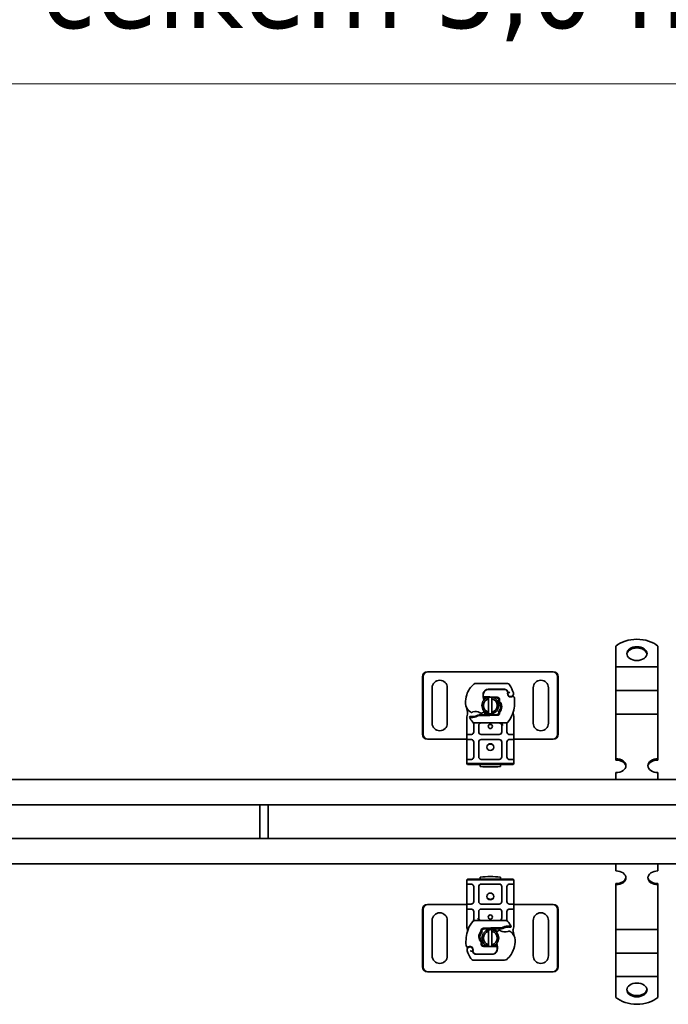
# Model space of a CAD drawing. Header units: millimetres. Extents: x -300186 to 535164, y -28581 to 763383.
# Tile 95 of 256: x 763 to 1148, y 138703 to 139287. Entities that reach past the tile are written whole.
import ezdxf

# ---------------------------------------------------------------- set-up
doc = ezdxf.new("R2010")
doc.units = ezdxf.units.MM
doc.header["$LTSCALE"] = 10
doc.header["$PDSIZE"] = -4
doc.layers.add('Dimension (ISO)', color=5, linetype='Continuous', lineweight=9, true_color=0x0000ff)
doc.layers.add('Visible (ISO)', color=7, linetype='Continuous', lineweight=35)
doc.styles.add('Note Text (ISO)', font='tahoma.ttf')
doc.dimstyles.new('Default (ISO)', dxfattribs={"dimscale": 14.410965, "dimtxt": 3.5, "dimasz": 3.5, "dimexe": 1.5, "dimexo": 0, "dimgap": 1, "dimtad": 1, "dimrnd": 1e-08, "dimtxsty": 'Note Text (ISO)', "dimcen": 0.09, "dimdle": 10, "dimclrd": 256, "dimclre": 256, "dimclrt": 256, "dimazin": 2, "dimtfac": 1.001486, "dimtmove": 0, "dimatfit": 3, "dimfxl": 1, "dimtolj": 1, "dimlwd": -1, "dimlwe": -1, "dimarcsym": 0})

# ---------------------------------------------------------------- blocks, each defined once
blk = doc.blocks.new('_OBLIQUE')
at = {"color": 0, "linetype": 'ByBlock'}
blk.add_line((-0.5, -0.5), (0.5, 0.5), dxfattribs=at)
blk = doc.blocks.new('*D1142')
at = {"layer": 'Defpoints', "color": 0, "lineweight": -3, "transparency": 16777216}
for p in [(-970.75, 139724.9), (2749.31, 139248.83), (2749.31, 139247.72)]:
    blk.add_point(p, dxfattribs=at)
at = {"layer": 'Dimension (ISO)', "color": 0, "transparency": 16777216}
for p, q in [((2749.31, 139247.72), (2749.31, 139320.89)), ((-970.75, 139263.24), (-970.75, 139176.78)), ((-999.57, 139248.83), (2778.13, 139248.83)), ((-970.75, 139248.83), (-999.57, 139248.83)), ((-941.93, 139248.83), (-913.1, 139248.83)), ((2720.49, 139248.83), (2691.67, 139248.83)), ((2749.31, 139248.83), (2778.13, 139248.83))]:
    blk.add_line(p, q, dxfattribs=at)
at = {"layer": 'Dimension (ISO)', "color": 0, "transparency": 16777216, "xscale": 50.43837590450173, "yscale": 50.43837590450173, "zscale": 50.43837590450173}
for p, rotation in [((-970.75, 139248.83), 270), ((2749.31, 139248.83), 90)]:
    blk.add_blockref('_OBLIQUE', p, dxfattribs=dict(at, rotation=rotation))
at = {"layer": 'Dimension (ISO)', "color": 0, "transparency": 16777216, "insert": (594.73, 139332.55), "char_height": 50.4384, "attachment_point": 1, "style": 'Note Text (ISO)'}
blk.add_mtext('\\A1;délka celkem 5,0 m', dxfattribs=at)

msp = doc.modelspace()

# ---------------------------------------------------------------- linework, layer by layer
at = {"layer": 'Visible (ISO)'}
for p, q in [((1116.752, 138915.313), (1116.752, 138904.068)), ((1141.752, 138915.313), (1141.752, 138904.068)), ((1116.752, 138904.068), (1116.752, 138902.988)), ((1116.752, 138896.715), (1116.752, 138902.988)), ((1141.752, 138902.988), (1116.752, 138902.988)), ((1141.752, 138904.068), (1141.752, 138902.988)), ((1141.752, 138896.715), (1141.752, 138902.988)), ((1001.952, 138863.112), (1001.952, 138897.112)), ((1002.333, 138897.112), (1002.333, 138863.112)), ((1004.897, 138900.112), (1005.278, 138900.112)), ((1006.418, 138900.112), (1005.278, 138900.112)), ((1007.252, 138900.112), (1006.418, 138900.112)), ((1077.252, 138900.112), (1007.252, 138900.112)), ((1078.086, 138900.112), (1077.252, 138900.112)), ((1079.225, 138900.112), (1078.086, 138900.112)), ((1079.607, 138900.112), (1079.225, 138900.112)), ((1082.17, 138863.112), (1082.17, 138897.112)), ((1082.552, 138897.112), (1082.552, 138863.112)), ((1116.752, 138896.715), (1116.752, 138893.217)), ((1141.752, 138896.715), (1141.752, 138893.217)), ((1052.041, 138893.212), (1033.816, 138893.212)), ((1116.752, 138893.217), (1116.752, 138889.003)), ((1141.752, 138893.217), (1141.752, 138889.003)), ((1007.752, 138869.612), (1007.752, 138890.612)), ((1016.752, 138890.612), (1016.752, 138869.612)), ((1038.674, 138884.712), (1038.115, 138885.208)), ((1039.187, 138885.212), (1039.119, 138885.212)), ((1041.752, 138885.212), (1039.187, 138885.212)), ((1041.052, 138889.612), (1040.284, 138889.612)), ((1041.052, 138889.712), (1050.588, 138889.712)), ((1050.588, 138889.612), (1041.052, 138889.612)), ((1046.348, 138885.032), (1041.974, 138885.207)), ((1052.616, 138887.981), (1052.411, 138888.434)), ((1052.765, 138886.048), (1052.611, 138886.503)), ((1067.752, 138869.612), (1067.752, 138890.612)), ((1076.752, 138890.612), (1076.752, 138869.612)), ((1116.752, 138882.73), (1116.752, 138889.003)), ((1141.752, 138889.003), (1116.752, 138889.003)), ((1141.752, 138882.73), (1141.752, 138889.003)), ((1038.073, 138884.712), (1038.674, 138884.712)), ((1038.674, 138884.712), (1039.152, 138884.712)), ((1039.187, 138884.712), (1039.152, 138884.712)), ((1039.187, 138884.712), (1040.292, 138884.712)), ((1041.252, 138876.156), (1041.252, 138884.067)), ((1043.252, 138884.067), (1043.252, 138876.156)), ((1044.439, 138884.608), (1046.328, 138884.532)), ((1116.752, 138882.73), (1116.752, 138879.232)), ((1116.752, 138879.232), (1116.752, 138875.018)), ((1141.752, 138882.73), (1141.752, 138879.232)), ((1141.752, 138879.232), (1141.752, 138875.018)), ((1028.746, 138874.94), (1028.32, 138873.351)), ((1030.098, 138873.611), (1029.823, 138873.218)), ((1034.761, 138874.346), (1035.685, 138874.612)), ((1035.685, 138874.612), (1035.337, 138874.112)), ((1035.337, 138874.112), (1041.752, 138874.112)), ((1041.752, 138874.612), (1035.685, 138874.612)), ((1046.328, 138874.791), (1041.954, 138874.616)), ((1041.974, 138874.116), (1046.348, 138874.291)), ((1116.752, 138868.745), (1116.752, 138875.018)), ((1141.752, 138875.018), (1116.752, 138875.018)), ((1141.752, 138868.745), (1141.752, 138875.018)), ((1028.252, 138872.833), (1028.252, 138872.046)), ((1028.252, 138872.046), (1028.252, 138864.412)), ((1032.403, 138869.107), (1032.403, 138868.215)), ((1032.403, 138868.215), (1032.403, 138864.412)), ((1033.041, 138869.712), (1051.463, 138869.712)), ((1035.403, 138864.412), (1035.403, 138868.212)), ((1049.101, 138868.212), (1049.101, 138864.412)), ((1052.101, 138868.215), (1052.101, 138869.107)), ((1052.101, 138864.412), (1052.101, 138868.215)), ((1056.252, 138872.046), (1056.252, 138873.011)), ((1056.252, 138864.412), (1056.252, 138872.046)), ((1116.752, 138868.745), (1116.752, 138865.247)), ((1141.752, 138868.745), (1141.752, 138865.247)), ((1028.252, 138864.412), (1028.252, 138862.412)), ((1028.252, 138862.412), (1028.252, 138860.412)), ((1028.752, 138862.912), (1030.903, 138862.912)), ((1047.601, 138862.912), (1036.903, 138862.912)), ((1053.601, 138862.912), (1055.752, 138862.912)), ((1056.252, 138862.412), (1056.252, 138864.412)), ((1056.252, 138860.412), (1056.252, 138862.412)), ((1116.752, 138865.247), (1116.752, 138862.113)), ((1116.752, 138862.113), (1116.752, 138848.486)), ((1141.752, 138865.247), (1141.752, 138862.113)), ((1141.752, 138862.113), (1141.752, 138848.486)), ((1004.897, 138860.112), (1005.278, 138860.112)), ((1005.278, 138860.112), (1006.418, 138860.112)), ((1006.418, 138860.112), (1007.252, 138860.112)), ((1007.252, 138860.112), (1028.252, 138860.112)), ((1028.252, 138860.412), (1028.252, 138858.412)), ((1028.252, 138858.412), (1028.252, 138849.612)), ((1030.903, 138859.912), (1028.752, 138859.912)), ((1030.847, 138860.112), (1030.847, 138860.112)), ((1032.403, 138858.412), (1032.403, 138849.612)), ((1035.403, 138849.612), (1035.403, 138858.412)), ((1036.903, 138859.912), (1047.601, 138859.912)), ((1049.101, 138858.412), (1049.101, 138849.612)), ((1052.101, 138849.612), (1052.101, 138858.412)), ((1055.752, 138859.912), (1053.601, 138859.912)), ((1053.656, 138860.112), (1053.656, 138860.112)), ((1056.252, 138858.412), (1056.252, 138860.412)), ((1056.252, 138860.112), (1077.252, 138860.112)), ((1056.252, 138849.612), (1056.252, 138858.412)), ((1077.252, 138860.112), (1078.086, 138860.112)), ((1078.086, 138860.112), (1079.225, 138860.112)), ((1079.607, 138860.112), (1079.225, 138860.112)), ((1028.252, 138849.612), (1028.252, 138847.612)), ((1028.252, 138847.612), (1028.252, 138845.612)), ((1028.252, 138845.612), (1031.252, 138845.612)), ((1028.252, 138845.612), (1028.752, 138845.112)), ((1028.752, 138848.112), (1030.903, 138848.112)), ((1031.252, 138845.112), (1028.752, 138845.112)), ((1053.252, 138845.612), (1031.252, 138845.612)), ((1031.252, 138845.112), (1053.252, 138845.112)), ((1036.252, 138845.112), (1036.252, 138843.912)), ((1047.601, 138848.112), (1036.903, 138848.112)), ((1048.252, 138843.912), (1048.252, 138845.112)), ((1053.252, 138845.612), (1056.252, 138845.612)), ((1055.752, 138845.112), (1053.252, 138845.112)), ((1053.601, 138848.112), (1055.752, 138848.112)), ((1055.752, 138845.112), (1056.252, 138845.612)), ((1056.252, 138847.612), (1056.252, 138849.612)), ((1056.252, 138845.612), (1056.252, 138847.612)), ((1116.752, 138847.754), (1116.752, 138848.486)), ((1141.752, 138848.486), (1141.752, 138847.754)), ((1116.752, 138840.302), (1116.752, 138836.112)), ((1141.752, 138840.302), (1141.752, 138836.112)), ((-955.748, 138836.112), (1404.252, 138836.112)), ((1404.252, 138821.112), (-955.748, 138821.112)), ((905.502, 138801.112), (905.502, 138821.112)), ((910.502, 138801.112), (910.502, 138821.112)), ((-955.748, 138801.112), (1404.252, 138801.112)), ((1404.252, 138786.112), (-955.748, 138786.112)), ((1116.752, 138781.922), (1116.752, 138786.112)), ((1141.752, 138781.922), (1141.752, 138786.112)), ((1028.752, 138777.112), (1028.252, 138776.612)), ((1031.252, 138776.612), (1028.252, 138776.612)), ((1028.252, 138776.612), (1028.252, 138774.612)), ((1028.252, 138774.612), (1028.252, 138772.612)), ((1028.752, 138777.112), (1031.252, 138777.112)), ((1030.903, 138774.112), (1028.752, 138774.112)), ((1053.252, 138777.112), (1031.252, 138777.112)), ((1031.252, 138776.612), (1053.252, 138776.612)), ((1036.252, 138778.311), (1036.252, 138777.112)), ((1036.903, 138774.112), (1047.601, 138774.112)), ((1048.252, 138777.112), (1048.252, 138778.311)), ((1053.252, 138777.112), (1055.752, 138777.112)), ((1056.252, 138776.612), (1053.252, 138776.612)), ((1055.752, 138774.112), (1053.601, 138774.112)), ((1056.252, 138776.612), (1055.752, 138777.112)), ((1056.252, 138774.612), (1056.252, 138776.612)), ((1056.252, 138772.612), (1056.252, 138774.612)), ((1116.752, 138773.738), (1116.752, 138774.469)), ((1141.752, 138774.469), (1141.752, 138773.738)), ((1028.252, 138772.612), (1028.252, 138763.812)), ((1032.403, 138772.612), (1032.403, 138763.812)), ((1035.403, 138763.812), (1035.403, 138772.612)), ((1049.101, 138772.612), (1049.101, 138763.812)), ((1052.101, 138763.812), (1052.101, 138772.612)), ((1056.252, 138763.812), (1056.252, 138772.612)), ((1116.752, 138760.11), (1116.752, 138773.738)), ((1141.752, 138760.11), (1141.752, 138773.738)), ((1028.252, 138763.812), (1028.252, 138761.812)), ((1028.752, 138762.312), (1030.903, 138762.312)), ((1047.601, 138762.312), (1036.903, 138762.312)), ((1053.601, 138762.312), (1055.752, 138762.312)), ((1056.252, 138761.812), (1056.252, 138763.812)), ((1001.952, 138725.112), (1001.952, 138759.112)), ((1002.333, 138759.112), (1002.333, 138725.112)), ((1004.897, 138762.112), (1005.278, 138762.112)), ((1006.418, 138762.112), (1005.278, 138762.112)), ((1007.252, 138762.112), (1006.418, 138762.112)), ((1028.252, 138762.112), (1007.252, 138762.112)), ((1028.252, 138761.812), (1028.252, 138759.812)), ((1028.252, 138759.812), (1028.252, 138757.812)), ((1028.252, 138757.812), (1028.252, 138750.177)), ((1030.903, 138759.312), (1028.752, 138759.312)), ((1030.847, 138762.112), (1030.847, 138762.112)), ((1032.403, 138757.812), (1032.403, 138754.008)), ((1035.403, 138754.012), (1035.403, 138757.812)), ((1036.903, 138759.312), (1047.601, 138759.312)), ((1049.101, 138757.812), (1049.101, 138754.012)), ((1052.101, 138754.008), (1052.101, 138757.812)), ((1055.752, 138759.312), (1053.601, 138759.312)), ((1053.656, 138762.112), (1053.656, 138762.112)), ((1077.252, 138762.112), (1056.252, 138762.112)), ((1056.252, 138759.812), (1056.252, 138761.812)), ((1056.252, 138757.812), (1056.252, 138759.812)), ((1056.252, 138750.177), (1056.252, 138757.812)), ((1078.086, 138762.112), (1077.252, 138762.112)), ((1079.225, 138762.112), (1078.086, 138762.112)), ((1079.607, 138762.112), (1079.225, 138762.112)), ((1082.17, 138725.112), (1082.17, 138759.112)), ((1082.552, 138759.112), (1082.552, 138725.112)), ((1116.752, 138756.976), (1116.752, 138760.11)), ((1116.752, 138753.478), (1116.752, 138756.976)), ((1141.752, 138756.976), (1141.752, 138760.11)), ((1141.752, 138753.478), (1141.752, 138756.976)), ((1007.752, 138731.612), (1007.752, 138752.612)), ((1016.752, 138752.612), (1016.752, 138731.612)), ((1032.403, 138754.008), (1032.403, 138753.117)), ((1051.463, 138752.512), (1033.041, 138752.512)), ((1052.101, 138753.117), (1052.101, 138754.008)), ((1067.752, 138731.612), (1067.752, 138752.612)), ((1076.752, 138752.612), (1076.752, 138731.612)), ((1116.752, 138753.478), (1116.752, 138747.205)), ((1141.752, 138753.478), (1141.752, 138747.205)), ((1028.252, 138750.177), (1028.252, 138749.212)), ((1042.53, 138748.107), (1038.156, 138747.932)), ((1038.176, 138747.432), (1042.55, 138747.608)), ((1041.252, 138738.156), (1041.252, 138746.067)), ((1049.167, 138748.112), (1042.752, 138748.112)), ((1042.752, 138747.612), (1048.819, 138747.612)), ((1043.252, 138746.067), (1043.252, 138738.156)), ((1048.819, 138747.612), (1049.167, 138748.112)), ((1049.743, 138747.877), (1048.819, 138747.612)), ((1054.406, 138748.613), (1054.681, 138749.005)), ((1055.758, 138747.283), (1056.184, 138748.873)), ((1056.252, 138749.39), (1056.252, 138750.177)), ((1116.752, 138742.991), (1116.752, 138747.205)), ((1116.752, 138747.205), (1141.752, 138747.205)), ((1141.752, 138742.991), (1141.752, 138747.205)), ((1116.752, 138739.493), (1116.752, 138742.991)), ((1116.752, 138739.493), (1116.752, 138733.22)), ((1141.752, 138739.493), (1141.752, 138742.991)), ((1141.752, 138739.493), (1141.752, 138733.22)), ((1031.738, 138736.175), (1031.893, 138735.72)), ((1031.888, 138734.242), (1032.093, 138733.789)), ((1038.156, 138737.191), (1042.53, 138737.016)), ((1040.065, 138737.615), (1038.176, 138737.691)), ((1042.752, 138737.012), (1045.317, 138737.012)), ((1045.317, 138737.512), (1044.211, 138737.512)), ((1045.317, 138737.512), (1045.352, 138737.512)), ((1045.317, 138737.012), (1045.385, 138737.012)), ((1045.83, 138737.512), (1045.352, 138737.512)), ((1046.431, 138737.512), (1045.83, 138737.512)), ((1045.83, 138737.512), (1046.389, 138737.015)), ((1116.752, 138729.006), (1116.752, 138733.22)), ((1116.752, 138733.22), (1141.752, 138733.22)), ((1141.752, 138729.006), (1141.752, 138733.22)), ((1032.463, 138729.012), (1050.688, 138729.012)), ((1033.916, 138732.612), (1043.452, 138732.612)), ((1043.452, 138732.512), (1033.916, 138732.512)), ((1043.452, 138732.612), (1044.22, 138732.612)), ((1116.752, 138725.508), (1116.752, 138729.006)), ((1141.752, 138725.508), (1141.752, 138729.006)), ((1004.897, 138722.112), (1005.278, 138722.112)), ((1005.278, 138722.112), (1006.418, 138722.112)), ((1006.418, 138722.112), (1007.252, 138722.112)), ((1007.252, 138722.112), (1077.252, 138722.112)), ((1077.252, 138722.112), (1078.086, 138722.112)), ((1078.086, 138722.112), (1079.225, 138722.112)), ((1079.607, 138722.112), (1079.225, 138722.112)), ((1116.752, 138725.508), (1116.752, 138719.235)), ((1141.752, 138725.508), (1141.752, 138719.235)), ((1116.752, 138718.155), (1116.752, 138719.235)), ((1116.752, 138719.235), (1141.752, 138719.235)), ((1116.752, 138706.91), (1116.752, 138718.155)), ((1141.752, 138718.155), (1141.752, 138719.235)), ((1141.752, 138706.91), (1141.752, 138718.155))]:
    msp.add_line(p, q, dxfattribs=at)
for centre, radius in [((1042.252, 138867.662), 1.25), ((1042.252, 138855.412), 2), ((1042.252, 138766.812), 2), ((1042.252, 138754.562), 1.25)]:
    msp.add_circle(centre, radius, dxfattribs=at)
for centre, radius, start, end in [((1012.252, 138890.612), 4.5, 0, 180), ((1041.537, 138882.026), 14, 130.049805, 161.428872), ((1033.816, 138891.212), 2, 90, 130.049805), ((1052.041, 138891.212), 2, 31.993058, 90), ((1033.552, 138879.662), 23.8, 19.747063, 31.993058), ((1072.252, 138890.612), 4.5, 0, 180), ((1042.485, 138881.707), 15, 161.428872, 181.608611), ((1042.252, 138880.112), 5, 101.536959, 258.463041), ((1045.985, 138885.895), 8, 170.594428, 198.816173), ((1045.985, 138885.895), 7.9, 170.594428, 184.984532), ((1041.052, 138886.712), 3, 90, 170.594428), ((1041.052, 138886.712), 2.9, 90, 170.594428), ((1042.252, 138880.112), 5, 78.463041, 101.536959), ((1041.752, 138879.662), 5.55, 87.707557, 90), ((1042.252, 138880.112), 5, 281.536959, 78.463041), ((1046.288, 138883.533), 1.5, 344.700614, 87.707557), ((1050.588, 138887.612), 2.1, 25.016064, 90), ((1050.588, 138887.612), 2, 24.291063, 90), ((1033.552, 138879.662), 20.9, 23.268243, 25.016064), ((1054.402, 138887.111), 1.891, 160.068623, 198.730206), ((1054.305, 138887.112), 1.75, 152.56641, 19.747063), ((1052.342, 138887.858), 0.3, 340.068623, 24.291063), ((1053.712, 138886.369), 1, 198.730206, 231.398791), ((1054.305, 138887.112), 1.95, 231.398791, 296.051743), ((1055.601, 138884.461), 1, 5.82991, 116.051743), ((1033.488, 138881.455), 6, 181.608611, 235.959149), ((1042.252, 138880.112), 4.08, 104.187983, 255.812017), ((1041.752, 138879.662), 5.05, 123.906755, 131.929174), ((1042.252, 138880.112), 4.08, 284.187983, 75.812017), ((1046.288, 138883.533), 1, 344.670664, 87.707557), ((1034.709, 138882.328), 22, 340.528995, 5.82991), ((1042.252, 138879.662), 14, 187.172778, 195.233118), ((1035.168, 138883.941), 9, 235.959149, 241.679841), ((1031.506, 138888.595), 15.05, 267.201453, 268.348671), ((1031.135, 138876.458), 0.5, 241.679841, 295.810573), ((1031.506, 138888.595), 15.05, 268.348676, 271.608611), ((1033.552, 138871.462), 5.05, 59.490078, 108.992638), ((1031.759, 138879.598), 6.05, 271.608611, 299.753211), ((1031.759, 138879.598), 6.55, 271.608611, 303.107705), ((1036.862, 138875.916), 0.5, 233.384817, 296.268951), ((1034.87, 138879.952), 5, 296.268951, 311.169435), ((1041.752, 138879.662), 5.05, 224.023286, 270), ((1035.2, 138879.575), 4.5, 311.169435, 319.683883), ((1042.252, 138880.112), 5, 258.463041, 281.536959), ((1041.752, 138879.662), 5.05, 270, 272.292443), ((1041.752, 138879.662), 5.55, 270, 272.292443), ((1046.288, 138875.79), 1, 272.292443, 15.763757), ((1046.288, 138875.79), 1.5, 272.292443, 7.399337), ((1042.252, 138879.662), 14, 317.468146, 340.528995), ((1012.252, 138869.612), 4.5, 180, 0), ((1042.252, 138879.662), 14, 207.404614, 222.531854), ((1031.506, 138888.595), 15.55, 268.348676, 271.608611), ((1033.041, 138871.212), 1.5, 222.531854, 270), ((1036.903, 138868.212), 1.5, 90, 180), ((1047.601, 138868.212), 1.5, 38.57673, 42.341617), ((1047.601, 138868.212), 1.5, 0, 38.57673), ((1051.463, 138871.212), 1.5, 270, 317.468146), ((1072.252, 138869.612), 4.5, 180, 0), ((1030.903, 138864.412), 1.5, 280.041733, 0), ((1036.903, 138864.412), 1.5, 180, 270), ((1047.601, 138864.412), 1.5, 270, 0), ((1053.601, 138864.412), 1.5, 180, 259.958267), ((1030.903, 138858.412), 1.5, 0, 79.958267), ((1036.903, 138858.412), 1.5, 90, 180), ((1042.252, 138854.912), 2.25, 35.723822, 144.276178), ((1047.601, 138858.412), 1.5, 0, 90), ((1053.601, 138858.412), 1.5, 100.041733, 180), ((1030.903, 138849.612), 1.5, 280.041733, 0), ((1036.903, 138849.612), 1.5, 180, 270), ((1047.601, 138849.612), 1.5, 270, 0), ((1053.601, 138849.612), 1.5, 180, 259.958267), ((1042.252, 138903.612), 60, 264.26083, 275.73917), ((1030.903, 138772.612), 1.5, 0, 79.958267), ((1036.903, 138772.612), 1.5, 90, 180), ((1042.252, 138718.612), 60, 84.26083, 95.73917), ((1047.601, 138772.612), 1.5, 0, 90), ((1053.601, 138772.612), 1.5, 100.041733, 180), ((1030.903, 138763.812), 1.5, 280.041733, 0), ((1036.903, 138763.812), 1.5, 180, 270), ((1042.252, 138767.311), 2.25, 215.723822, 324.276178), ((1047.601, 138763.812), 1.5, 270, 0), ((1053.601, 138763.812), 1.5, 180, 259.958267), ((1012.252, 138752.612), 4.5, 0, 180), ((1030.903, 138757.812), 1.5, 0, 79.958267), ((1036.903, 138757.812), 1.5, 90, 180), ((1047.601, 138757.812), 1.5, 0, 90), ((1053.601, 138757.812), 1.5, 100.041733, 180), ((1072.252, 138752.612), 4.5, 0, 180), ((1042.252, 138742.562), 14, 137.468146, 160.528995), ((1033.041, 138751.012), 1.5, 90, 137.468146), ((1036.903, 138754.012), 1.5, 180, 218.57673), ((1036.903, 138754.012), 1.5, 218.57673, 222.341617), ((1047.601, 138754.012), 1.5, 270, 0), ((1051.463, 138751.012), 1.5, 42.531854, 90), ((1042.252, 138742.562), 14, 27.404614, 42.531854), ((1049.794, 138739.895), 22, 160.528995, 185.82991), ((1038.216, 138746.433), 1.5, 92.292443, 187.399337), ((1038.216, 138746.433), 1, 92.292443, 195.763757), ((1042.252, 138742.112), 5, 101.536959, 258.463041), ((1042.252, 138742.112), 4.08, 104.187983, 255.812017), ((1042.252, 138742.112), 5, 78.463041, 101.536959), ((1042.752, 138742.562), 5.55, 90, 92.292443), ((1042.752, 138742.562), 5.05, 90, 92.292443), ((1042.752, 138742.562), 5.05, 44.023286, 90), ((1042.252, 138742.112), 5, 281.536959, 78.463041), ((1042.252, 138742.112), 4.08, 284.187983, 75.812017), ((1049.304, 138742.648), 4.5, 131.169435, 139.683883), ((1049.633, 138742.272), 5, 116.268951, 131.169435), ((1047.642, 138746.307), 0.5, 53.384817, 116.268951), ((1050.952, 138750.762), 5.05, 239.490078, 288.992638), ((1052.745, 138742.625), 6.55, 91.608611, 123.107705), ((1052.745, 138742.625), 6.05, 91.608611, 119.753211), ((1052.998, 138733.629), 15.55, 88.348676, 91.608611), ((1052.998, 138733.629), 15.05, 88.348676, 91.608611), ((1053.368, 138745.765), 0.5, 61.679841, 115.810573), ((1052.998, 138733.628), 15.05, 87.201453, 88.348671), ((1049.336, 138738.283), 9, 55.959149, 61.679841), ((1051.015, 138740.769), 6, 1.608611, 55.959149), ((1042.252, 138742.562), 14, 7.172778, 15.233118), ((1038.216, 138738.69), 1.5, 164.700614, 267.707557), ((1038.216, 138738.69), 1, 164.670664, 267.707557), ((1038.519, 138736.329), 8, 350.594428, 18.816173), ((1042.019, 138740.516), 15, 341.428872, 1.608611), ((1028.903, 138737.762), 1, 185.82991, 296.051743), ((1030.199, 138735.112), 1.75, 332.56641, 199.747063), ((1050.952, 138742.562), 23.8, 199.747063, 211.993058), ((1030.199, 138735.112), 1.95, 51.398791, 116.051743), ((1030.791, 138735.854), 1, 18.730206, 51.398791), ((1050.952, 138742.562), 20.9, 203.268243, 205.016064), ((1032.162, 138734.366), 0.3, 160.068623, 204.291063), ((1030.102, 138735.113), 1.891, 340.068623, 18.730206), ((1033.916, 138734.612), 2.1, 205.016064, 270), ((1033.916, 138734.612), 2, 204.291063, 270), ((1042.252, 138742.112), 5, 258.463041, 281.536959), ((1042.752, 138742.562), 5.55, 267.707557, 270), ((1043.452, 138735.512), 2.9, 270, 350.594428), ((1043.452, 138735.512), 3, 270, 350.594428), ((1042.752, 138742.562), 5.05, 303.906755, 311.929174), ((1038.519, 138736.329), 7.9, 350.594428, 4.984532), ((1042.967, 138740.197), 14, 310.049805, 341.428872), ((1012.252, 138731.612), 4.5, 180, 0), ((1032.463, 138731.012), 2, 211.993058, 270), ((1050.688, 138731.012), 2, 270, 310.049805), ((1072.252, 138731.612), 4.5, 180, 0)]:
    msp.add_arc(centre, radius, start, end, dxfattribs=at)
for centre, major_axis, ratio, start_param, end_param in [((1129.252, 138908.501), (-16, 0), 0.6819984, 3.8157232, 5.6090548), ((1129.252, 138910.157), (6, 0), 0.6819984, 0.0894834, 3.0521092), ((1004.897, 138897.112), (0, 3), 0.9816272, 0, 1.5707963), ((1005.278, 138897.112), (0, 3), 0.9816272, 0, 1.5707963), ((1079.225, 138897.112), (0, 3), 0.9816272, 4.712389, 6.2831853), ((1079.607, 138897.112), (0, 3), 0.9816272, 4.712389, 6.2831853), ((1044.548, 138879.953), (2.762, -2.806), 0.9486785, 1.5705923, 1.5808062), ((1046.599, 138883.347), (0.675, 1.127), 0.8654957, 4.6404634, 5.0249285), ((1055.304, 138876.087), (0.497, -0.052), 0.800335, 6.0474348, 6.3234718), ((1055.304, 138876.087), (0.497, -0.052), 0.800335, 6.2810108, 6.342326), ((1055.375, 138875.022), (0.494, 0.078), 0.5235045, 0.0005288, 0.0081436), ((1055.375, 138875.022), (0.494, 0.078), 0.5235045, 0.0005288, 0.0081436), ((1047.601, 138868.212), (2, 0), 0.75, 0.673291, 1.5707963), ((1047.601, 138868.212), (2, 0), 0.75, 0, 0.673291), ((1004.897, 138863.112), (0, -3), 0.9816272, 4.712389, 6.2831853), ((1005.278, 138863.112), (0, -3), 0.9816272, 4.712389, 6.2831853), ((1079.225, 138863.112), (0, -3), 0.9816272, 0, 1.5707963), ((1079.607, 138863.112), (0, -3), 0.9816272, 0, 1.5707963), ((1116.752, 138844.394), (6, 0), 0.6819984, 4.712389, 7.8539816), ((1116.752, 138843.662), (6, 0), 0.6819984, 0.0894834, 1.5707963), ((1141.752, 138844.394), (-6, 0), 0.6819984, 4.712389, 7.8539816), ((1141.752, 138843.662), (-6, 0), 0.6819984, 4.712389, 6.1937019), ((1116.752, 138777.83), (6, 0), 0.6819984, 4.712389, 7.8539816), ((1141.752, 138777.83), (-6, 0), 0.6819984, 4.712389, 7.8539816), ((1116.752, 138778.561), (6, 0), 0.6819984, 4.712389, 6.1937019), ((1141.752, 138778.561), (-6, 0), 0.6819984, 0.0894834, 1.5707963), ((1004.897, 138759.112), (0, 3), 0.9816272, 0, 1.5707963), ((1005.278, 138759.112), (0, 3), 0.9816272, 0, 1.5707963), ((1079.225, 138759.112), (0, 3), 0.9816272, 4.712389, 6.2831853), ((1079.607, 138759.112), (0, 3), 0.9816272, 4.712389, 6.2831853), ((1036.903, 138754.012), (-2, 0), 0.75, 0, 0.673291), ((1036.903, 138754.012), (-2, 0), 0.75, 0.673291, 1.5707963), ((1029.129, 138747.201), (-0.494, -0.078), 0.5235045, 0.0005288, 0.0081436), ((1029.129, 138747.201), (-0.494, -0.078), 0.5235045, 0.0005288, 0.0081436), ((1029.2, 138746.137), (-0.497, 0.052), 0.800335, 6.0474348, 6.3234718), ((1029.2, 138746.137), (-0.497, 0.052), 0.800335, 6.2810108, 6.342326), ((1037.905, 138738.876), (-0.675, -1.127), 0.8654957, 4.6404634, 5.0249285), ((1039.956, 138742.27), (-2.762, 2.806), 0.9486785, 1.5705923, 1.5808062), ((1004.897, 138725.112), (0, -3), 0.9816272, 4.712389, 6.2831853), ((1005.278, 138725.112), (0, -3), 0.9816272, 4.712389, 6.2831853), ((1079.225, 138725.112), (0, -3), 0.9816272, 0, 1.5707963), ((1079.607, 138725.112), (0, -3), 0.9816272, 0, 1.5707963), ((1129.252, 138712.066), (-6, 0), 0.6819984, 0.0894834, 3.0521092), ((1129.252, 138713.722), (16, 0), 0.6819984, 3.8157232, 5.6090548)]:
    msp.add_ellipse(centre, major_axis=major_axis, ratio=ratio, start_param=start_param, end_param=end_param, dxfattribs=at)
for centre, major_axis in [((1129.252, 138910.888), (-6, 0)), ((1129.252, 138711.335), (6, 0))]:
    msp.add_ellipse(centre, major_axis=major_axis, ratio=0.6819984, dxfattribs=at)
for points, knots in [([(1039.119, 138885.212), (1039.009, 138885.212), (1038.888, 138885.211), (1038.728, 138885.211), (1038.6, 138885.211), (1038.486, 138885.21), (1038.343, 138885.209), (1038.251, 138885.209), (1038.173, 138885.208), (1038.128, 138885.208), (1038.115, 138885.208), (1038.115, 138885.208)], [-0.73937491, -0.73937491, -0.73937491, -0.73937491, -0.70828524, -0.70828524, -0.68958817, -0.6708911, -0.6708911, -0.63379815, -0.63379815, -0.6153592, -0.59692025, -0.59692025, -0.59692025, -0.59692025]), ([(1053.905, 138887.746), (1053.904, 138887.746), (1053.902, 138887.747), (1053.808, 138887.777), (1053.714, 138887.801), (1053.526, 138887.841), (1053.432, 138887.857), (1053.222, 138887.886), (1053.112, 138887.896), (1052.934, 138887.91), (1052.866, 138887.913), (1052.775, 138887.917), (1052.752, 138887.918), (1052.752, 138887.918)], [-0.0004584, -0.0004584, -0.0004584, -0.0004584, 0, 0, 0.02913138, 0.02913138, 0.0589228, 0.0589228, 0.09920174, 0.09920174, 0.13620105, 0.13620105, 0.17180901, 0.17180901, 0.17180901, 0.17180901]), ([(1055.162, 138885.36), (1055.061, 138885.31), (1054.96, 138885.272), (1054.648, 138885.18), (1054.442, 138885.159), (1054.093, 138885.169), (1053.945, 138885.191), (1053.702, 138885.255), (1053.604, 138885.29), (1053.349, 138885.405), (1053.207, 138885.499), (1053.091, 138885.59)], [-1.75335063, -1.75335063, -1.75335063, -1.75335063, -1.69086956, -1.69086956, -1.5574964, -1.5574964, -1.44651522, -1.44651522, -1.36142111, -1.36142111, -1.20865089, -1.20865089, -1.20865089, -1.20865089]), ([(1056.596, 138884.563), (1056.595, 138884.564), (1056.595, 138884.565), (1056.568, 138884.826), (1056.438, 138885.082), (1056.204, 138885.259)], [-0.000249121, -0.000249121, -0.000249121, -0.000249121, 0, 0, 0.051262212, 0.051262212, 0.051262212, 0.051262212]), ([(1047.1, 138882.68), (1047.123, 138882.777), (1047.147, 138882.875), (1047.197, 138883.069), (1047.223, 138883.166), (1047.25, 138883.262)], [0.000086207, 0.000086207, 0.000086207, 0.000086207, 0.034187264, 0.034187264, 0.068336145, 0.068336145, 0.068336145, 0.068336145]), ([(1047.21, 138882.572), (1048.016, 138881.753), (1048.458, 138880.579), (1048.396, 138879.437), (1048.339, 138878.393), (1047.865, 138877.366), (1047.1, 138876.643)], [-1.690857, -1.690857, -1.690857, -1.690857, -0.8595433, -0.8595433, -0.8595433, -0.0993036, -0.0993036, -0.0993036, -0.0993036]), ([(1047.252, 138883.269), (1047.264, 138883.159), (1047.263, 138883.048), (1047.239, 138882.825), (1047.215, 138882.711), (1047.182, 138882.601)], [0, 0, 0, 0, 0.035252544, 0.035252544, 0.073381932, 0.073381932, 0.073381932, 0.073381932]), ([(1047.21, 138882.572), (1047.264, 138882.587), (1047.317, 138882.604), (1047.422, 138882.641), (1047.473, 138882.661), (1047.523, 138882.683)], [0.000051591, 0.000051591, 0.000051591, 0.000051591, 0.018712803, 0.018712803, 0.037300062, 0.037300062, 0.037300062, 0.037300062]), ([(1047.523, 138882.683), (1048.438, 138881.852), (1048.993, 138880.636), (1049.033, 138879.403), (1049.074, 138878.164), (1048.599, 138876.922), (1047.775, 138875.983)], [0.15146889, 0.15146889, 0.15146889, 0.15146889, 0.52302034, 0.52302034, 0.52302034, 0.89631596, 0.89631596, 0.89631596, 0.89631596]), ([(1056.591, 138880.05), (1056.605, 138880.181), (1056.628, 138880.427), (1056.648, 138880.676), (1056.656, 138880.792)], [-0.873699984, -0.873699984, -0.873699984, -0.873699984, -0.831989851, -0.795991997, -0.795991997, -0.795991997, -0.795991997]), ([(1028.086, 138878.844), (1028.108, 138878.799), (1028.127, 138878.757), (1028.144, 138878.717), (1028.161, 138878.677), (1028.177, 138878.638), (1028.191, 138878.6), (1028.205, 138878.562), (1028.219, 138878.524), (1028.232, 138878.485), (1028.258, 138878.406), (1028.282, 138878.322), (1028.305, 138878.227), (1028.327, 138878.133), (1028.347, 138878.027), (1028.361, 138877.914)], [0, 0, 0, 0, 0.1428571, 0.1428571, 0.1428571, 0.2857143, 0.2857143, 0.2857143, 0.4285714, 0.4285714, 0.4285714, 0.7142857, 0.7142857, 0.7142857, 1, 1, 1, 1]), ([(1028.744, 138875.983), (1028.744, 138875.982), (1028.744, 138875.981), (1028.833, 138875.653), (1028.842, 138875.3), (1028.746, 138874.94)], [-0.00066404, -0.00066404, -0.00066404, -0.00066404, 0, 0, 0.17719751, 0.17719751, 0.17719751, 0.17719751]), ([(1030.771, 138873.563), (1030.685, 138873.567), (1030.598, 138873.572), (1030.4, 138873.585), (1030.325, 138873.591), (1030.217, 138873.6), (1030.174, 138873.604), (1030.131, 138873.608), (1030.119, 138873.609), (1030.102, 138873.61), (1030.098, 138873.611), (1030.098, 138873.611)], [-0.052369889, -0.052369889, -0.052369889, -0.052369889, -0.045400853, -0.045400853, -0.035553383, -0.035553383, -0.019250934, -0.019250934, -0.009298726, -0.009298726, 0, 0, 0, 0]), ([(1031.353, 138876.008), (1031.353, 138876.008), (1031.366, 138876.014), (1031.391, 138876.026), (1031.416, 138876.038), (1031.451, 138876.054), (1031.493, 138876.073), (1031.604, 138876.123), (1031.758, 138876.185), (1031.908, 138876.237)], [0, 0, 0, 0, 0.019723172, 0.019723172, 0.019723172, 0.039446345, 0.039446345, 0.039446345, 0.092041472, 0.092041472, 0.092041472, 0.092041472]), ([(1036.116, 138875.812), (1036.212, 138875.756), (1036.308, 138875.694), (1036.387, 138875.641), (1036.439, 138875.605), (1036.484, 138875.573), (1036.516, 138875.55), (1036.547, 138875.528), (1036.564, 138875.515), (1036.564, 138875.515)], [0, 0, 0, 0, 0.036947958, 0.036947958, 0.036947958, 0.061579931, 0.061579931, 0.061579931, 0.086211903, 0.086211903, 0.086211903, 0.086211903]), ([(1047.157, 138876.41), (1047.147, 138876.449), (1047.138, 138876.488), (1047.119, 138876.566), (1047.109, 138876.605), (1047.1, 138876.643)], [0.000052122, 0.000052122, 0.000052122, 0.000052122, 0.013409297, 0.013409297, 0.026714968, 0.026714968, 0.026714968, 0.026714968]), ([(1047.775, 138875.983), (1047.69, 138876.075), (1047.595, 138876.158), (1047.389, 138876.302), (1047.276, 138876.363), (1047.157, 138876.41)], [-0.08710808, -0.08710808, -0.08710808, -0.08710808, -0.043731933, -0.043731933, -0.000056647, -0.000056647, -0.000056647, -0.000056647]), ([(1055.801, 138876.034), (1055.794, 138875.962), (1055.791, 138875.869), (1055.8, 138875.638), (1055.814, 138875.493), (1055.843, 138875.262), (1055.855, 138875.183), (1055.868, 138875.102)], [0, 0, 0, 0, 0.04716283, 0.04716283, 0.10524063, 0.10524063, 0.13454168, 0.13454168, 0.13454168, 0.13454168]), ([(1055.807, 138876.091), (1055.806, 138876.087), (1055.806, 138876.082), (1055.804, 138876.071), (1055.804, 138876.065), (1055.803, 138876.055), (1055.802, 138876.052), (1055.802, 138876.051)], [0.023345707, 0.023345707, 0.023345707, 0.023345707, 0.025561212, 0.025561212, 0.029992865, 0.029992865, 0.034654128, 0.034654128, 0.034654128, 0.034654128]), ([(1055.869, 138875.1), (1055.931, 138874.705), (1056.022, 138874.271), (1056.143, 138873.753), (1056.161, 138873.679), (1056.178, 138873.606)], [0, 0, 0, 0, 0.14264146, 0.14264146, 0.16601152, 0.16601152, 0.16601152, 0.16601152]), ([(1056.186, 138877.556), (1056.207, 138877.651), (1056.229, 138877.754), (1056.251, 138877.86), (1056.252, 138877.867)], [-1.16357451, -1.16357451, -1.16357451, -1.16357451, -1.126207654, -1.123496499, -1.123496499, -1.123496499, -1.123496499]), ([(1029.823, 138873.218), (1029.823, 138873.218), (1029.837, 138873.213), (1029.895, 138873.196), (1029.939, 138873.184), (1030.071, 138873.153), (1030.165, 138873.133), (1030.411, 138873.094), (1030.571, 138873.076), (1030.747, 138873.064)], [-0.85555327, -0.85555327, -0.85555327, -0.85555327, -0.81811622, -0.81811622, -0.78070634, -0.78070634, -0.7363735, -0.7363735, -0.68381038, -0.68381038, -0.68381038, -0.68381038]), ([(1030.747, 138873.064), (1030.798, 138873.061), (1030.85, 138873.059), (1030.954, 138873.054), (1031.006, 138873.053), (1031.058, 138873.051)], [0, 0, 0, 0, 0.015805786, 0.015805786, 0.031412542, 0.031412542, 0.031412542, 0.031412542]), ([(1031.972, 138870.159), (1031.972, 138870.159), (1031.973, 138870.158), (1032.057, 138870.072), (1032.172, 138869.927), (1032.335, 138869.598), (1032.403, 138869.321), (1032.403, 138869.107)], [-0.00066697, -0.00066697, -0.00066697, -0.00066697, 0, 0, 0.09581118, 0.14371677, 0.23952795, 0.23952795, 0.23952795, 0.23952795]), ([(1048.709, 138869.222), (1048.596, 138869.345), (1048.472, 138869.439), (1048.162, 138869.613), (1047.968, 138869.677), (1047.714, 138869.708), (1047.657, 138869.712), (1047.601, 138869.712)], [0, 0, 0, 0, 0.07046505, 0.07046505, 0.16599187, 0.16599187, 0.19302108, 0.19302108, 0.19302108, 0.19302108]), ([(1052.101, 138869.107), (1052.101, 138869.321), (1052.169, 138869.598), (1052.332, 138869.927), (1052.446, 138870.072), (1052.531, 138870.158), (1052.531, 138870.159), (1052.532, 138870.159)], [0, 0, 0, 0, 0.09581118, 0.14371677, 0.23952795, 0.23952795, 0.24019492, 0.24019492, 0.24019492, 0.24019492]), ([(1032.403, 138753.117), (1032.403, 138752.902), (1032.335, 138752.625), (1032.172, 138752.296), (1032.057, 138752.152), (1031.973, 138752.065), (1031.972, 138752.065), (1031.972, 138752.064)], [0, 0, 0, 0, 0.09581118, 0.14371677, 0.23952795, 0.23952795, 0.24019492, 0.24019492, 0.24019492, 0.24019492]), ([(1035.794, 138753.001), (1035.908, 138752.878), (1036.032, 138752.784), (1036.341, 138752.61), (1036.535, 138752.546), (1036.79, 138752.515), (1036.846, 138752.512), (1036.903, 138752.512)], [0, 0, 0, 0, 0.07046505, 0.07046505, 0.16599187, 0.16599187, 0.19302108, 0.19302108, 0.19302108, 0.19302108]), ([(1052.532, 138752.064), (1052.531, 138752.065), (1052.531, 138752.065), (1052.446, 138752.152), (1052.332, 138752.296), (1052.169, 138752.625), (1052.101, 138752.902), (1052.101, 138753.117)], [-0.00066697, -0.00066697, -0.00066697, -0.00066697, 0, 0, 0.09581118, 0.14371677, 0.23952795, 0.23952795, 0.23952795, 0.23952795]), ([(1028.635, 138747.123), (1028.573, 138747.518), (1028.482, 138747.953), (1028.361, 138748.47), (1028.343, 138748.544), (1028.325, 138748.618)], [0, 0, 0, 0, 0.14264146, 0.14264146, 0.16601152, 0.16601152, 0.16601152, 0.16601152]), ([(1028.703, 138746.19), (1028.71, 138746.261), (1028.713, 138746.355), (1028.704, 138746.586), (1028.69, 138746.731), (1028.66, 138746.961), (1028.649, 138747.04), (1028.636, 138747.121)], [0, 0, 0, 0, 0.04716283, 0.04716283, 0.10524063, 0.10524063, 0.13454168, 0.13454168, 0.13454168, 0.13454168]), ([(1028.697, 138746.132), (1028.698, 138746.137), (1028.698, 138746.141), (1028.699, 138746.152), (1028.7, 138746.158), (1028.701, 138746.168), (1028.701, 138746.171), (1028.701, 138746.173)], [0.023345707, 0.023345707, 0.023345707, 0.023345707, 0.025561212, 0.025561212, 0.029992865, 0.029992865, 0.034654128, 0.034654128, 0.034654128, 0.034654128]), ([(1036.98, 138739.54), (1036.065, 138740.371), (1035.511, 138741.587), (1035.471, 138742.82), (1035.43, 138744.059), (1035.905, 138745.302), (1036.728, 138746.24)], [0.15146889, 0.15146889, 0.15146889, 0.15146889, 0.52302034, 0.52302034, 0.52302034, 0.89631596, 0.89631596, 0.89631596, 0.89631596]), ([(1037.294, 138739.651), (1036.487, 138740.471), (1036.046, 138741.644), (1036.108, 138742.786), (1036.164, 138743.83), (1036.638, 138744.858), (1037.403, 138745.58)], [-1.690857, -1.690857, -1.690857, -1.690857, -0.8595433, -0.8595433, -0.8595433, -0.0993036, -0.0993036, -0.0993036, -0.0993036]), ([(1036.728, 138746.24), (1036.813, 138746.148), (1036.908, 138746.065), (1037.115, 138745.921), (1037.228, 138745.861), (1037.347, 138745.813)], [-0.08710808, -0.08710808, -0.08710808, -0.08710808, -0.043731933, -0.043731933, -0.000056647, -0.000056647, -0.000056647, -0.000056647]), ([(1037.347, 138745.813), (1037.357, 138745.774), (1037.366, 138745.736), (1037.385, 138745.658), (1037.395, 138745.619), (1037.403, 138745.58)], [0.000052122, 0.000052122, 0.000052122, 0.000052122, 0.013409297, 0.013409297, 0.026714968, 0.026714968, 0.026714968, 0.026714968]), ([(1048.388, 138746.411), (1048.292, 138746.468), (1048.196, 138746.529), (1048.117, 138746.582), (1048.064, 138746.618), (1048.019, 138746.65), (1047.988, 138746.673), (1047.957, 138746.695), (1047.94, 138746.708), (1047.94, 138746.708)], [0, 0, 0, 0, 0.036947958, 0.036947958, 0.036947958, 0.061579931, 0.061579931, 0.061579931, 0.086211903, 0.086211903, 0.086211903, 0.086211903]), ([(1053.151, 138746.215), (1053.151, 138746.215), (1053.137, 138746.209), (1053.113, 138746.197), (1053.088, 138746.186), (1053.052, 138746.169), (1053.011, 138746.15), (1052.899, 138746.101), (1052.746, 138746.038), (1052.595, 138745.987)], [0, 0, 0, 0, 0.019723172, 0.019723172, 0.019723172, 0.039446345, 0.039446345, 0.039446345, 0.092041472, 0.092041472, 0.092041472, 0.092041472]), ([(1053.757, 138749.159), (1053.705, 138749.162), (1053.654, 138749.165), (1053.55, 138749.169), (1053.498, 138749.171), (1053.446, 138749.172)], [0, 0, 0, 0, 0.015805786, 0.015805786, 0.031412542, 0.031412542, 0.031412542, 0.031412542]), ([(1053.732, 138748.661), (1053.819, 138748.656), (1053.906, 138748.651), (1054.104, 138748.638), (1054.179, 138748.632), (1054.287, 138748.623), (1054.329, 138748.62), (1054.372, 138748.616), (1054.385, 138748.614), (1054.402, 138748.613), (1054.406, 138748.613), (1054.406, 138748.613)], [-0.052369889, -0.052369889, -0.052369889, -0.052369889, -0.045400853, -0.045400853, -0.035553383, -0.035553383, -0.019250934, -0.019250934, -0.009298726, -0.009298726, 0, 0, 0, 0]), ([(1054.681, 138749.005), (1054.681, 138749.005), (1054.667, 138749.01), (1054.609, 138749.027), (1054.565, 138749.039), (1054.433, 138749.07), (1054.339, 138749.09), (1054.093, 138749.129), (1053.933, 138749.147), (1053.757, 138749.159)], [-0.85555327, -0.85555327, -0.85555327, -0.85555327, -0.81811622, -0.81811622, -0.78070634, -0.78070634, -0.7363735, -0.7363735, -0.68381038, -0.68381038, -0.68381038, -0.68381038]), ([(1055.76, 138746.24), (1055.76, 138746.241), (1055.759, 138746.243), (1055.671, 138746.57), (1055.661, 138746.923), (1055.758, 138747.283)], [-0.00066404, -0.00066404, -0.00066404, -0.00066404, 0, 0, 0.17719751, 0.17719751, 0.17719751, 0.17719751]), ([(1027.913, 138742.173), (1027.899, 138742.043), (1027.875, 138741.797), (1027.856, 138741.547), (1027.848, 138741.431)], [-0.873699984, -0.873699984, -0.873699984, -0.873699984, -0.831989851, -0.795991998, -0.795991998, -0.795991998, -0.795991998]), ([(1028.318, 138744.667), (1028.297, 138744.572), (1028.275, 138744.469), (1028.253, 138744.363), (1028.251, 138744.356)], [-1.16357451, -1.16357451, -1.16357451, -1.16357451, -1.126207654, -1.123496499, -1.123496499, -1.123496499, -1.123496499]), ([(1037.294, 138739.651), (1037.24, 138739.636), (1037.186, 138739.619), (1037.082, 138739.582), (1037.031, 138739.562), (1036.98, 138739.54)], [0.000051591, 0.000051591, 0.000051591, 0.000051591, 0.018712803, 0.018712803, 0.037300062, 0.037300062, 0.037300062, 0.037300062]), ([(1037.251, 138738.954), (1037.24, 138739.065), (1037.241, 138739.175), (1037.264, 138739.398), (1037.289, 138739.512), (1037.322, 138739.623)], [0, 0, 0, 0, 0.035252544, 0.035252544, 0.073381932, 0.073381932, 0.073381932, 0.073381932]), ([(1037.403, 138739.543), (1037.381, 138739.446), (1037.357, 138739.348), (1037.307, 138739.154), (1037.281, 138739.058), (1037.253, 138738.962)], [0.000086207, 0.000086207, 0.000086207, 0.000086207, 0.034187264, 0.034187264, 0.068336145, 0.068336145, 0.068336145, 0.068336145]), ([(1056.418, 138743.379), (1056.396, 138743.424), (1056.377, 138743.466), (1056.36, 138743.506), (1056.343, 138743.547), (1056.327, 138743.585), (1056.313, 138743.623), (1056.298, 138743.661), (1056.285, 138743.699), (1056.272, 138743.738), (1056.246, 138743.817), (1056.221, 138743.901), (1056.199, 138743.996), (1056.177, 138744.091), (1056.157, 138744.196), (1056.142, 138744.31)], [0, 0, 0, 0, 0.1428571, 0.1428571, 0.1428571, 0.2857143, 0.2857143, 0.2857143, 0.4285714, 0.4285714, 0.4285714, 0.7142857, 0.7142857, 0.7142857, 1, 1, 1, 1]), ([(1027.908, 138737.66), (1027.908, 138737.659), (1027.908, 138737.658), (1027.936, 138737.398), (1028.065, 138737.142), (1028.3, 138736.964)], [-0.000249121, -0.000249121, -0.000249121, -0.000249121, 0, 0, 0.051262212, 0.051262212, 0.051262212, 0.051262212]), ([(1029.342, 138736.863), (1029.443, 138736.913), (1029.544, 138736.952), (1029.856, 138737.044), (1030.062, 138737.064), (1030.411, 138737.055), (1030.559, 138737.032), (1030.802, 138736.969), (1030.9, 138736.933), (1031.155, 138736.818), (1031.297, 138736.725), (1031.413, 138736.633)], [-1.75335063, -1.75335063, -1.75335063, -1.75335063, -1.69086956, -1.69086956, -1.5574964, -1.5574964, -1.44651522, -1.44651522, -1.36142111, -1.36142111, -1.20865089, -1.20865089, -1.20865089, -1.20865089]), ([(1030.599, 138734.477), (1030.6, 138734.477), (1030.602, 138734.476), (1030.695, 138734.446), (1030.789, 138734.422), (1030.978, 138734.382), (1031.071, 138734.366), (1031.281, 138734.338), (1031.392, 138734.327), (1031.569, 138734.314), (1031.638, 138734.31), (1031.729, 138734.306), (1031.752, 138734.305), (1031.752, 138734.305)], [-0.0004584, -0.0004584, -0.0004584, -0.0004584, 0, 0, 0.02913138, 0.02913138, 0.0589228, 0.0589228, 0.09920174, 0.09920174, 0.13620105, 0.13620105, 0.17180901, 0.17180901, 0.17180901, 0.17180901]), ([(1045.385, 138737.012), (1045.495, 138737.012), (1045.616, 138737.012), (1045.776, 138737.012), (1045.904, 138737.013), (1046.018, 138737.013), (1046.161, 138737.014), (1046.252, 138737.014), (1046.331, 138737.015), (1046.375, 138737.015), (1046.389, 138737.015), (1046.389, 138737.015)], [-0.73937491, -0.73937491, -0.73937491, -0.73937491, -0.70828524, -0.70828524, -0.68958817, -0.6708911, -0.6708911, -0.63379815, -0.63379815, -0.6153592, -0.59692025, -0.59692025, -0.59692025, -0.59692025])]:
    msp.add_open_spline(points, degree=3, knots=knots, dxfattribs=at)
for points, weights in [([(1041.252, 138884.067), (1041.252, 138884.491), (1041.252, 138885.011)], [1, 1.0054431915, 1]), ([(1043.252, 138885.011), (1043.252, 138884.491), (1043.252, 138884.067)], [1, 1.0054431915, 1]), ([(1034.761, 138874.346), (1035.026, 138874.251), (1035.337, 138874.112)], [1.07412469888, 1.04115517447, 1]), ([(1041.252, 138875.213), (1041.252, 138875.732), (1041.252, 138876.156)], [1, 1.0054431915, 1]), ([(1043.252, 138876.156), (1043.252, 138875.732), (1043.252, 138875.213)], [1, 1.0054431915, 1]), ([(1041.252, 138746.067), (1041.252, 138746.491), (1041.252, 138747.011)], [1, 1.0054431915, 1]), ([(1043.252, 138747.011), (1043.252, 138746.491), (1043.252, 138746.067)], [1, 1.0054431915, 1]), ([(1049.743, 138747.877), (1049.477, 138747.972), (1049.167, 138748.112)], [1.07412469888, 1.04115517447, 1]), ([(1041.252, 138737.213), (1041.252, 138737.732), (1041.252, 138738.156)], [1, 1.0054431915, 1]), ([(1043.252, 138738.156), (1043.252, 138737.732), (1043.252, 138737.213)], [1, 1.0054431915, 1])]:
    msp.add_rational_spline(points, weights, degree=2, dxfattribs=at)
for points in [[(1056.204, 138885.259), (1056.032, 138885.389), (1055.654, 138885.507), (1055.314, 138885.434), (1055.162, 138885.36)], [(1047.1, 138882.68), (1047.128, 138882.654), (1047.155, 138882.627), (1047.182, 138882.601)], [(1047.25, 138883.262), (1047.251, 138883.264), (1047.252, 138883.266), (1047.252, 138883.269)], [(1028.32, 138873.351), (1028.275, 138873.184), (1028.252, 138873.009), (1028.252, 138872.833)], [(1047.25, 138876.062), (1047.213, 138876.192), (1047.184, 138876.305), (1047.157, 138876.41)], [(1056.178, 138873.606), (1056.201, 138873.512), (1056.219, 138873.416), (1056.232, 138873.319)], [(1056.232, 138873.319), (1056.245, 138873.217), (1056.252, 138873.114), (1056.252, 138873.011)], [(1048.709, 138869.222), (1048.705, 138869.226), (1048.701, 138869.231), (1048.697, 138869.235)], [(1031.165, 138862.935), (1031.078, 138862.919), (1030.99, 138862.912), (1030.903, 138862.912)], [(1053.601, 138862.912), (1053.514, 138862.912), (1053.426, 138862.919), (1053.339, 138862.935)], [(1030.903, 138859.912), (1030.99, 138859.912), (1031.078, 138859.904), (1031.165, 138859.889)], [(1053.339, 138859.889), (1053.426, 138859.904), (1053.514, 138859.912), (1053.601, 138859.912)], [(1031.165, 138848.135), (1031.078, 138848.119), (1030.99, 138848.112), (1030.903, 138848.112)], [(1053.601, 138848.112), (1053.514, 138848.112), (1053.426, 138848.119), (1053.339, 138848.135)], [(1030.903, 138774.112), (1030.99, 138774.112), (1031.078, 138774.104), (1031.165, 138774.089)], [(1053.339, 138774.089), (1053.426, 138774.104), (1053.514, 138774.112), (1053.601, 138774.112)], [(1031.165, 138762.335), (1031.078, 138762.319), (1030.99, 138762.312), (1030.903, 138762.312)], [(1053.601, 138762.312), (1053.514, 138762.312), (1053.426, 138762.319), (1053.339, 138762.335)], [(1030.903, 138759.312), (1030.99, 138759.312), (1031.078, 138759.304), (1031.165, 138759.289)], [(1053.339, 138759.289), (1053.426, 138759.304), (1053.514, 138759.312), (1053.601, 138759.312)], [(1035.794, 138753.001), (1035.798, 138752.997), (1035.803, 138752.992), (1035.807, 138752.988)], [(1028.272, 138748.904), (1028.259, 138749.006), (1028.252, 138749.109), (1028.252, 138749.212)], [(1028.325, 138748.618), (1028.303, 138748.711), (1028.285, 138748.807), (1028.272, 138748.904)], [(1037.253, 138746.162), (1037.29, 138746.031), (1037.32, 138745.918), (1037.347, 138745.813)], [(1056.184, 138748.873), (1056.228, 138749.039), (1056.252, 138749.215), (1056.252, 138749.39)], [(1037.253, 138738.962), (1037.253, 138738.959), (1037.252, 138738.957), (1037.251, 138738.954)], [(1037.403, 138739.543), (1037.376, 138739.569), (1037.349, 138739.596), (1037.322, 138739.622)], [(1028.3, 138736.964), (1028.472, 138736.834), (1028.85, 138736.716), (1029.19, 138736.789), (1029.342, 138736.863)]]:
    msp.add_open_spline(points, degree=3, dxfattribs=at)

# ---------------------------------------------------------------- dimensions: what is measured, and where the dimension line sits
at = {"layer": 'Dimension (ISO)', "color": 0}
dim = msp.add_linear_dim(base=(2749.31, 139248.832), p1=(-970.748, 139724.898), p2=(2749.31, 139247.717), text='délka celkem 5,0 m', dimstyle='Default (ISO)', override={"dimexe": 5, "dimblk1": 'OBLIQUE', "dimblk2": 'OBLIQUE', "dimsah": 1, "dimdle": 2, "dimclrd": 0, "dimclre": 0, "dimclrt": 0, "dimtofl": 0, "dimatfit": 1, "dimfxlon": 1}, dxfattribs=at)
dim.commit()
dim.dimension.update_dxf_attribs({"geometry": '*D1142', "text_midpoint": (889.281, 139248.832), "dimtype": 160})

doc.saveas('drawing.dxf')
